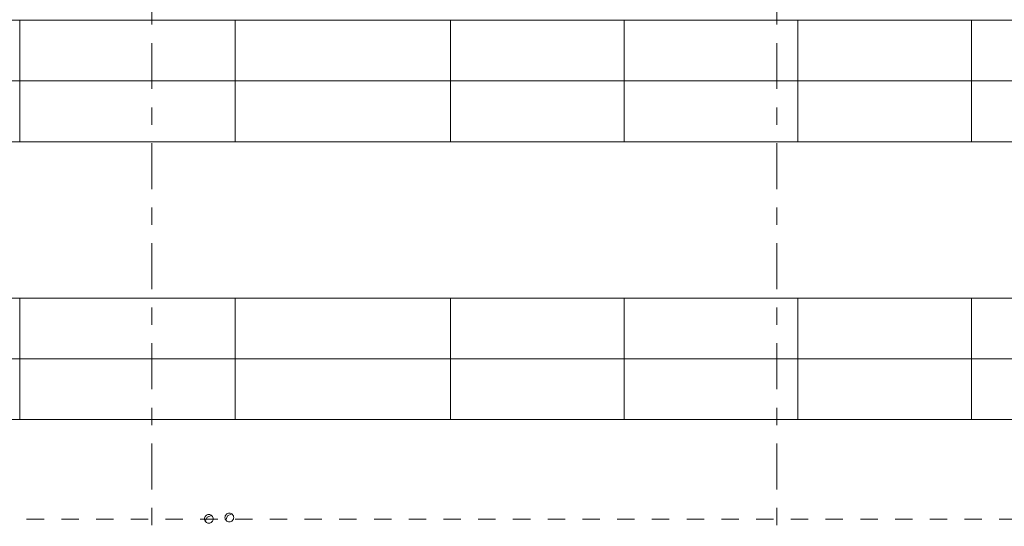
# Model space of a CAD drawing. Header units: metres. Extents: x -3.6 to 84.5, y -11 to 16.8.
# Tile 224 of 256: x 28.6 to 34.2, y 0.7 to 3.6. Entities that reach past the tile are written whole.
import ezdxf

# ---------------------------------------------------------------- set-up
doc = ezdxf.new("R2010")
doc.units = ezdxf.units.M
doc.header["$MEASUREMENT"] = 0
for name, pattern in [('Strichlinie doppelt', [0.546806, 0.264583, -0.105833, 0.070556, -0.105833]), ('Untersicht', [0.1, 0.075, -0.025]), ('Wipeout_Contour', [1, 0, -1])]:
    doc.linetypes.add(name, pattern=pattern)
for name, color, linetype in [('152 - Bemaßung_ Beschriftung.Ausbau', 7, 'Continuous'), ('451 - Universal.Achsen Raster', 7, 'Continuous'), ('603 - Struktur.Bodenplatte_ Decke Roh', 7, 'Continuous'), ('653 - Abdeckung.TB Verkofferung', 7, 'Continuous'), ('701 - Einrichtung.Möbel', 7, 'Continuous')]:
    doc.layers.add(name, color=color, linetype=linetype)
doc.styles.add('ERSTELLTER_STIL_2', font='txt')
doc.dimstyles.new('ERSTELLTER_STIL__1', dxfattribs={"dimtxt": 0.1, "dimasz": 0.0532, "dimexe": 0.18, "dimexo": 0.0625, "dimgap": 0, "dimtad": 1, "dimzin": 0, "dimdsep": 46, "dimtxsty": 'ERSTELLTER_STIL_2', "dimblk": 'ARROWHEAD_2', "dimblk1": 'ARROWHEAD_2', "dimblk2": 'ARROWHEAD_2', "dimcen": 0.09, "dimse1": 1, "dimse2": 1, "dimclrd": 7, "dimclre": 7, "dimclrt": 7, "dimazin": 0, "dimtfac": 1, "dimtdec": 4, "dimtmove": 0, "dimatfit": 3, "dimfxl": 1, "dimtolj": 1, "dimtzin": 0, "dimarcsym": 0})
doc.dimstyles.new('ERSTELLTER_STIL__3', dxfattribs={"dimtxt": 0.1, "dimasz": 0.0532, "dimexe": 0.18, "dimexo": 0.0625, "dimgap": 0, "dimtad": 1, "dimtih": 1, "dimtoh": 1, "dimzin": 0, "dimdsep": 46, "dimtxsty": 'ERSTELLTER_STIL_2', "dimblk": 'ARROWHEAD_2', "dimblk1": 'ARROWHEAD_2', "dimblk2": 'ARROWHEAD_2', "dimcen": 0.09, "dimse1": 1, "dimse2": 1, "dimclrd": 7, "dimclre": 7, "dimclrt": 7, "dimazin": 0, "dimtfac": 1, "dimtdec": 4, "dimtmove": 0, "dimatfit": 3, "dimfxl": 1, "dimtolj": 1, "dimtzin": 0, "dimarcsym": 0})

# ---------------------------------------------------------------- blocks, each defined once
blk = doc.blocks.new('*D286')
at = {"layer": '152 - Bemaßung_ Beschriftung.Ausbau', "color": 7, "linetype": 'Continuous', "lineweight": 5}
for p, q in [((18.6302, -9.05), (18.5898, -9.12)), ((18.61, -9.1375), (18.61, -9.0325)), ((36.4802, -9.05), (36.4398, -9.12)), ((18.445, -9.085), (18.61, -9.085)), ((18.61, -9.085), (36.46, -9.085))]:
    blk.add_line(p, q, dxfattribs=at)
at = {"layer": '152 - Bemaßung_ Beschriftung.Ausbau', "color": 7, "lineweight": 5, "char_height": 0.1, "attachment_point": 7, "style": 'ERSTELLTER_STIL_2'}
for s, insert in [('\\A1;{\\pql;\\fArial|b0|i0|c0|p38;17,85}', (27.2882, -9.065)), ('\\A1;{\\pql;\\fArial|b0|i0|c0|p38;14}', (36.288, -9.065))]:
    blk.add_mtext(s, dxfattribs=dict(at, insert=insert))
blk = doc.blocks.new('ARROWHEAD_2')
at = {"color": 0, "linetype": 'Continuous', "lineweight": 0}
for p, q in [((0, 0), (-1, 0)), ((-0.38, -0.66), (0.38, 0.66))]:
    blk.add_line(p, q, dxfattribs=at)
blk = doc.blocks.new('*D287')
at = {"layer": '152 - Bemaßung_ Beschriftung.Ausbau', "color": 7, "linetype": 'Continuous', "lineweight": 5}
for p, q in [((36.4802, -9.05), (36.4398, -9.12)), ((36.46, -9.1375), (36.46, -9.0325)), ((36.6202, -9.05), (36.5798, -9.12)), ((18.61, -9.085), (36.46, -9.085)), ((36.46, -9.085), (36.6, -9.085))]:
    blk.add_line(p, q, dxfattribs=at)
blk = doc.blocks.new('*D644')
at = {"layer": '152 - Bemaßung_ Beschriftung.Ausbau', "color": 7, "linetype": 'Continuous', "lineweight": 5}
for p, q in [((-0.165, -10.6375), (-0.165, -10.5325)), ((62.425, -10.6375), (62.425, -10.5325)), ((-0.1992, -10.585), (-0.165, -10.585)), ((-0.1448, -10.55), (-0.1852, -10.62)), ((-0.165, -10.585), (62.425, -10.585)), ((62.4048, -10.62), (62.4452, -10.55)), ((62.425, -10.585), (62.4593, -10.585))]:
    blk.add_line(p, q, dxfattribs=at)
at = {"layer": '152 - Bemaßung_ Beschriftung.Ausbau', "color": 7, "lineweight": 5, "insert": (30.959, -10.565), "char_height": 0.1, "attachment_point": 7, "style": 'ERSTELLTER_STIL_2'}
blk.add_mtext('\\A1;{\\pql;\\fArial|b0|i0|c0|p38;62,59}', dxfattribs=at)
blk = doc.blocks.new('*D648')
at = {"layer": '152 - Bemaßung_ Beschriftung.Ausbau', "color": 7, "linetype": 'Continuous', "lineweight": 5}
for p, q in [((-1.675, 13.455), (-1.675, 13.695)), ((-1.6225, 13.455), (-1.7275, 13.455)), ((-1.71, 13.4752), (-1.64, 13.4348)), ((-1.675, 0.245), (-1.675, 13.455)), ((-1.6225, 0.245), (-1.7275, 0.245)), ((-1.71, 0.2652), (-1.64, 0.2248)), ((-1.675, 0.005), (-1.675, 0.245))]:
    blk.add_line(p, q, dxfattribs=at)
at = {"layer": '152 - Bemaßung_ Beschriftung.Ausbau', "color": 7, "lineweight": 5, "insert": (-1.695, 6.679), "char_height": 0.1, "attachment_point": 7, "rotation": 90, "style": 'ERSTELLTER_STIL_2'}
blk.add_mtext('\\A1;{\\pql;\\fArial|b0|i0|c0|p38;13,21}', dxfattribs=at)

msp = doc.modelspace()

# ---------------------------------------------------------------- linework, layer by layer
at = {"layer": '603 - Struktur.Bodenplatte_ Decke Roh', "color": 7, "linetype": 'Continuous', "lineweight": 5}
for p, q in [((29.767, 0.788), (29.7914, 0.7984)), ((29.6385, 0.7556), (29.649, 0.78)), ((29.649, 0.78), (29.6734, 0.7904)), ((29.7565, 0.7636), (29.767, 0.788))]:
    msp.add_line(p, q, dxfattribs=at)
at = {"layer": '603 - Struktur.Bodenplatte_ Decke Roh', "color": 7, "linetype": 'Continuous', "lineweight": 9, "flags": 128}
for points in [[(29.684, 0.77, 0.414214), (29.659, 0.795, 0.414214), (29.634, 0.77, 0.414214), (29.659, 0.745, 0.414214)], [(29.802, 0.778, 0.414214), (29.777, 0.803, 0.414214), (29.752, 0.778, 0.414214), (29.777, 0.753, 0.414214)]]:
    msp.add_lwpolyline(points, format="xyb", close=True, dxfattribs=at)
at = {"layer": '653 - Abdeckung.TB Verkofferung', "color": 7, "linetype": 'Untersicht', "lineweight": 9}
msp.add_line((18.61, 0.7695), (39.97, 0.7695), dxfattribs=at)

# ---------------------------------------------------------------- wipeouts: each hides what was drawn before it
at = {"color": 254, "linetype": 'Wipeout_Contour', "lineweight": 0, "ltscale": 128.815659}
msp.add_wipeout([(31.05, 2.9415), (33.05, 2.9415), (33.05, 3.2915), (31.05, 3.2915)], dxfattribs=at).dxf.layer = '701 - Einrichtung.Möbel'
at = {"color": 254, "linetype": 'Wipeout_Contour', "lineweight": 0, "ltscale": 128.357632}
msp.add_wipeout([(31.05, 1.3415), (33.05, 1.3415), (33.05, 1.6915), (31.05, 1.6915)], dxfattribs=at).dxf.layer = '701 - Einrichtung.Möbel'

# ---------------------------------------------------------------- next in the draw order: linework, layer by layer
at = {"layer": '701 - Einrichtung.Möbel', "color": 7, "linetype": 'Continuous', "lineweight": 5}
for p, q in [((32.05, 2.9415), (32.05, 3.2915)), ((32.05, 1.3415), (32.05, 1.6915))]:
    msp.add_line(p, q, dxfattribs=at)
at = {"layer": '701 - Einrichtung.Möbel', "color": 7, "linetype": 'Continuous', "lineweight": 5, "flags": 128}
for points in [[(31.05, 2.9415), (33.05, 2.9415), (33.05, 3.2915), (31.05, 3.2915)], [(31.05, 1.3415), (33.05, 1.3415), (33.05, 1.6915), (31.05, 1.6915)]]:
    msp.add_lwpolyline(points, close=True, dxfattribs=at)

# ---------------------------------------------------------------- next in the draw order: wipeouts: each hides what was drawn before it
at = {"color": 254, "linetype": 'Wipeout_Contour', "lineweight": 0, "ltscale": 119.899953}
msp.add_wipeout([(28.57, 2.9415), (31.05, 2.9415), (31.05, 3.2915), (28.57, 3.2915)], dxfattribs=at).dxf.layer = '701 - Einrichtung.Möbel'
at = {"color": 254, "linetype": 'Wipeout_Contour', "lineweight": 0, "ltscale": 136.779976}
msp.add_wipeout([(33.05, 2.9415), (35.05, 2.9415), (35.05, 3.2915), (33.05, 3.2915)], dxfattribs=at).dxf.layer = '701 - Einrichtung.Möbel'
at = {"color": 254, "linetype": 'Wipeout_Contour', "lineweight": 0, "ltscale": 119.408497}
msp.add_wipeout([(28.57, 1.3415), (31.05, 1.3415), (31.05, 1.6915), (28.57, 1.6915)], dxfattribs=at).dxf.layer = '701 - Einrichtung.Möbel'
at = {"color": 254, "linetype": 'Wipeout_Contour', "lineweight": 0, "ltscale": 136.348557}
msp.add_wipeout([(33.05, 1.3415), (35.05, 1.3415), (35.05, 1.6915), (33.05, 1.6915)], dxfattribs=at).dxf.layer = '701 - Einrichtung.Möbel'

# ---------------------------------------------------------------- next in the draw order: linework, layer by layer
at = {"layer": '701 - Einrichtung.Möbel', "color": 7, "linetype": 'Continuous', "lineweight": 5}
for p, q in [((29.81, 2.9415), (29.81, 3.2915)), ((34.05, 2.9415), (34.05, 3.2915)), ((29.81, 1.3415), (29.81, 1.6915)), ((34.05, 1.3415), (34.05, 1.6915))]:
    msp.add_line(p, q, dxfattribs=at)
at = {"layer": '701 - Einrichtung.Möbel', "color": 7, "linetype": 'Continuous', "lineweight": 5, "flags": 128}
for points in [[(28.57, 2.9415), (31.05, 2.9415), (31.05, 3.2915), (28.57, 3.2915)], [(33.05, 2.9415), (35.05, 2.9415), (35.05, 3.2915), (33.05, 3.2915)], [(28.57, 1.3415), (31.05, 1.3415), (31.05, 1.6915), (28.57, 1.6915)], [(33.05, 1.3415), (35.05, 1.3415), (35.05, 1.6915), (33.05, 1.6915)]]:
    msp.add_lwpolyline(points, close=True, dxfattribs=at)

# ---------------------------------------------------------------- next in the draw order: wipeouts: each hides what was drawn before it
at = {"color": 254, "linetype": 'Wipeout_Contour', "lineweight": 0, "ltscale": 128.958033}
msp.add_wipeout([(31.05, 3.6415), (31.05, 3.2915), (33.05, 3.2915), (33.05, 3.6415)], dxfattribs=at).dxf.layer = '701 - Einrichtung.Möbel'
at = {"color": 254, "linetype": 'Wipeout_Contour', "lineweight": 0, "ltscale": 110.038747}
msp.add_wipeout([(26.09, 2.9415), (28.57, 2.9415), (28.57, 3.2915), (26.09, 3.2915)], dxfattribs=at).dxf.layer = '701 - Einrichtung.Möbel'
at = {"color": 254, "linetype": 'Wipeout_Contour', "lineweight": 0, "ltscale": 128.430685}
msp.add_wipeout([(31.05, 2.0415), (31.05, 1.6915), (33.05, 1.6915), (33.05, 2.0415)], dxfattribs=at).dxf.layer = '701 - Einrichtung.Möbel'
at = {"color": 254, "linetype": 'Wipeout_Contour', "lineweight": 0, "ltscale": 109.50335}
msp.add_wipeout([(26.09, 1.3415), (28.57, 1.3415), (28.57, 1.6915), (26.09, 1.6915)], dxfattribs=at).dxf.layer = '701 - Einrichtung.Möbel'

# ---------------------------------------------------------------- next in the draw order: linework, layer by layer
at = {"layer": '451 - Universal.Achsen Raster', "color": 160, "linetype": 'Strichlinie doppelt', "lineweight": 9, "true_color": 0x3232ff}
msp.add_line((32.93, -10.585), (32.93, 16.355), dxfattribs=at)
at = {"layer": '701 - Einrichtung.Möbel', "color": 7, "linetype": 'Continuous', "lineweight": 5}
for p, q in [((32.05, 3.6415), (32.05, 3.2915)), ((32.05, 2.0415), (32.05, 1.6915))]:
    msp.add_line(p, q, dxfattribs=at)
at = {"layer": '701 - Einrichtung.Möbel', "color": 7, "linetype": 'Continuous', "lineweight": 5, "flags": 128}
for points in [[(31.05, 3.6415), (33.05, 3.6415), (33.05, 3.2915), (31.05, 3.2915)], [(26.09, 2.9415), (28.57, 2.9415), (28.57, 3.2915), (26.09, 3.2915)], [(31.05, 2.0415), (33.05, 2.0415), (33.05, 1.6915), (31.05, 1.6915)], [(26.09, 1.3415), (28.57, 1.3415), (28.57, 1.6915), (26.09, 1.6915)]]:
    msp.add_lwpolyline(points, close=True, dxfattribs=at)

# ---------------------------------------------------------------- next in the draw order: wipeouts: each hides what was drawn before it
at = {"color": 254, "linetype": 'Wipeout_Contour', "lineweight": 0, "ltscale": 120.052772}
msp.add_wipeout([(28.57, 3.6415), (28.57, 3.2915), (31.05, 3.2915), (31.05, 3.6415)], dxfattribs=at).dxf.layer = '701 - Einrichtung.Möbel'
at = {"color": 254, "linetype": 'Wipeout_Contour', "lineweight": 0, "ltscale": 136.914094}
msp.add_wipeout([(33.05, 3.6415), (33.05, 3.2915), (35.05, 3.2915), (35.05, 3.6415)], dxfattribs=at).dxf.layer = '701 - Einrichtung.Möbel'
at = {"color": 254, "linetype": 'Wipeout_Contour', "lineweight": 0, "ltscale": 119.486829}
msp.add_wipeout([(28.57, 2.0415), (28.57, 1.6915), (31.05, 1.6915), (31.05, 2.0415)], dxfattribs=at).dxf.layer = '701 - Einrichtung.Möbel'
at = {"color": 254, "linetype": 'Wipeout_Contour', "lineweight": 0, "ltscale": 136.417367}
msp.add_wipeout([(33.05, 2.0415), (33.05, 1.6915), (35.05, 1.6915), (35.05, 2.0415)], dxfattribs=at).dxf.layer = '701 - Einrichtung.Möbel'

# ---------------------------------------------------------------- next in the draw order: linework, layer by layer
at = {"layer": '451 - Universal.Achsen Raster', "color": 160, "linetype": 'Strichlinie doppelt', "lineweight": 9, "true_color": 0x3232ff}
msp.add_line((29.33, -10.585), (29.33, 16.355), dxfattribs=at)
at = {"layer": '701 - Einrichtung.Möbel', "color": 7, "linetype": 'Continuous', "lineweight": 5}
for p, q in [((29.81, 3.6415), (29.81, 3.2915)), ((34.05, 3.6415), (34.05, 3.2915)), ((29.81, 2.0415), (29.81, 1.6915)), ((34.05, 2.0415), (34.05, 1.6915))]:
    msp.add_line(p, q, dxfattribs=at)
at = {"layer": '701 - Einrichtung.Möbel', "color": 7, "linetype": 'Continuous', "lineweight": 5, "flags": 128}
for points in [[(28.57, 3.6415), (31.05, 3.6415), (31.05, 3.2915), (28.57, 3.2915)], [(33.05, 3.6415), (35.05, 3.6415), (35.05, 3.2915), (33.05, 3.2915)], [(28.57, 2.0415), (31.05, 2.0415), (31.05, 1.6915), (28.57, 1.6915)], [(33.05, 2.0415), (35.05, 2.0415), (35.05, 1.6915), (33.05, 1.6915)]]:
    msp.add_lwpolyline(points, close=True, dxfattribs=at)

# ---------------------------------------------------------------- next in the draw order: wipeouts: each hides what was drawn before it
at = {"color": 254, "linetype": 'Wipeout_Contour', "lineweight": 0, "ltscale": 110.205195}
msp.add_wipeout([(26.09, 3.6415), (26.09, 3.2915), (28.57, 3.2915), (28.57, 3.6415)], dxfattribs=at).dxf.layer = '701 - Einrichtung.Möbel'
at = {"color": 254, "linetype": 'Wipeout_Contour', "lineweight": 0, "ltscale": 109.588682}
msp.add_wipeout([(26.09, 2.0415), (26.09, 1.6915), (28.57, 1.6915), (28.57, 2.0415)], dxfattribs=at).dxf.layer = '701 - Einrichtung.Möbel'

# ---------------------------------------------------------------- next in the draw order: linework, layer by layer
at = {"layer": '701 - Einrichtung.Möbel', "color": 7, "linetype": 'Continuous', "lineweight": 5, "flags": 128}
for points in [[(26.09, 3.6415), (28.57, 3.6415), (28.57, 3.2915), (26.09, 3.2915)], [(26.09, 2.0415), (28.57, 2.0415), (28.57, 1.6915), (26.09, 1.6915)]]:
    msp.add_lwpolyline(points, close=True, dxfattribs=at)

# ---------------------------------------------------------------- next in the draw order: dimensions: what is measured, and where the dimension line sits
at = {"layer": '152 - Bemaßung_ Beschriftung.Ausbau', "color": 7, "linetype": 'Continuous', "lineweight": 5}
dim = msp.add_linear_dim(base=(-1.675, 13.455), p1=(22.1775, 0.245), p2=(31.13, 13.455), angle=90, dimstyle='ERSTELLTER_STIL__1', dxfattribs=at)
dim.commit()
dim.dimension.update_dxf_attribs({"geometry": '*D648', "text_midpoint": (-1.745, 6.847), "dimtype": 160, "text_rotation": 90})
for base, p1, p2, picture, middle in [((62.425, -10.585), (-0.165, -0.145), (62.425, 5.1), '*D644', (31.127, -10.515)), ((36.46, -9.085), (18.61, 2.95), (36.46, 3.247), '*D286', (27.4562, -9.015)), ((36.6, -9.085), (36.46, 3.247), (36.6, 3.247), '*D287', (36.3642, -9.015))]:
    dim = msp.add_linear_dim(base=base, p1=p1, p2=p2, dimstyle='ERSTELLTER_STIL__3', dxfattribs=at)
    dim.commit()
    dim.dimension.update_dxf_attribs({"geometry": picture, "text_midpoint": middle, "dimtype": 160})

doc.saveas('drawing.dxf')
